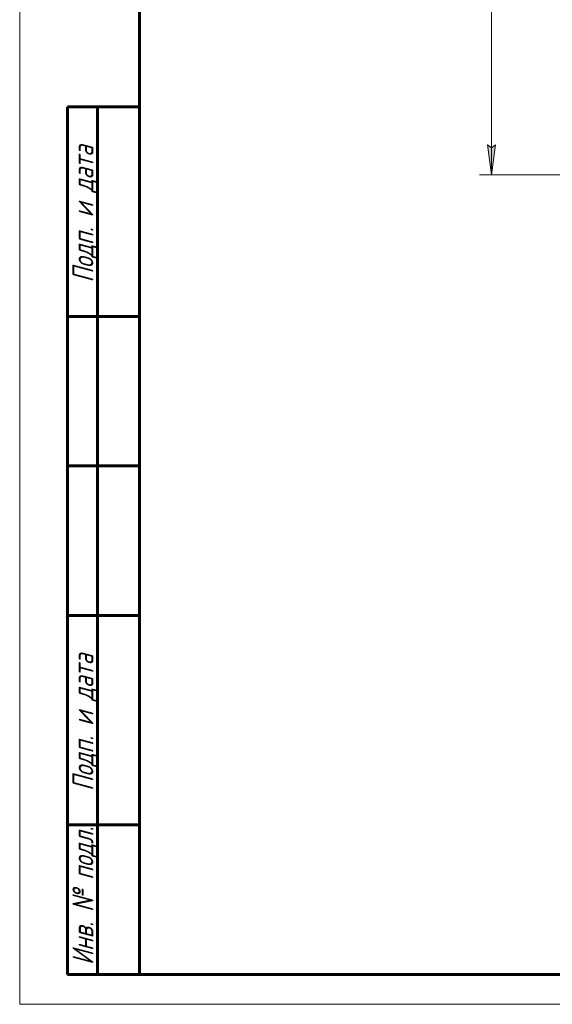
# Model space of a CAD drawing. Header units: millimetres. Extents: x 0 to 594, y 0 to 420.
# Tile 1 of 34: x 0 to 89, y 0 to 165. Entities that reach past the tile are written whole.
import ezdxf

# ---------------------------------------------------------------- set-up
doc = ezdxf.new("R2010")
doc.units = ezdxf.units.MM
doc.linetypes.add('K5LT_BASIC', pattern=[0])
doc.linetypes.add('K5LT_THIN', pattern=[0])
doc.layers.add('Системный слой', color=7, linetype='Continuous')
doc.layers.add('Системный слой (1)', color=7, linetype='Continuous', true_color=0x6c6c6c)
doc.styles.add('KDIMTEXTSTYLE', font='txt', dxfattribs={"width": 0.96, "oblique": 15, "height": 5})
doc.styles.add('KTEXTSTYLE', font='txt', dxfattribs={"width": 0.96, "height": 5})
doc.dimstyles.new('KDIMSTYLE (0.25)', dxfattribs={"dimtxt": 5, "dimasz": 1, "dimexe": 2, "dimexo": 0, "dimgap": 1, "dimtad": 1, "dimlfac": 4, "dimtxsty": 'KDIMTEXTSTYLE', "dimsah": 1, "dimcen": 0, "dimdle": 1, "dimadec": 0, "dimazin": 0, "dimtfac": 0.667, "dimtmove": 0, "dimatfit": 3, "dimfxl": 1, "dimtvp": 1, "dimtolj": 1, "dimtzin": 0, "dimarcsym": 0})

# ---------------------------------------------------------------- blocks, each defined once
blk = doc.blocks.new('D1')
at = {"layer": 'Системный слой (1)'}
for points in [[(79.51, 199.16), (78.85, 204.16), (78.19, 199.16), (78.85, 199.66)], [(78.85, 138.66), (79.51, 143.66), (78.85, 143.16), (78.19, 143.66)]]:
    blk.add_hatch(color=7, dxfattribs=at).paths.add_polyline_path(points)
at = {"layer": 'Системный слой (1)', "color": 7, "linetype": 'K5LT_THIN', "lineweight": 18, "true_color": 0xffffff}
for p, q in [((91.17, 204.16), (76.85, 204.16)), ((78.19, 199.16), (78.85, 204.16)), ((78.85, 204.16), (79.51, 199.16)), ((78.85, 138.66), (78.85, 204.16)), ((78.85, 199.66), (78.19, 199.16)), ((79.51, 199.16), (78.85, 199.66)), ((78.85, 138.66), (78.19, 143.66)), ((78.19, 143.66), (78.85, 143.16)), ((78.85, 143.16), (79.51, 143.66)), ((79.51, 143.66), (78.85, 138.66)), ((115.54, 138.66), (76.85, 138.66))]:
    blk.add_line(p, q, dxfattribs=at)
blk.add_wipeout([(77.85, 165.67), (70.47, 165.67), (70.47, 176.69), (77.85, 176.69)]).dxf.layer = 'Системный слой (1)'
at = {"layer": 'Системный слой (1)', "color": 7, "insert": (71.27, 165.67), "char_height": 5, "attachment_point": 1, "rotation": 90, "style": 'KTEXTSTYLE'}
blk.add_mtext('\\fArial|b0|c204|p34;\\H5.0;\\W1.000;\\Q15;\\fGOST Type AU|b0|i0|c204|p34;\\Q15;\\W0.960;262', dxfattribs=at)
blk = doc.blocks.new('KDIMARROW_01')
at = {"layer": 'Системный слой'}
blk.add_hatch(color=0, dxfattribs=at).paths.add_polyline_path([(-5, -0.66), (0, 0), (-5, 0.66), (-4.5, 0)])
at = {"layer": 'Системный слой', "color": 0, "linetype": 'K5LT_THIN', "lineweight": 18}
for p, q in [((-4.5, 0), (-5, 0.66)), ((-5, 0.66), (0, 0)), ((0, 0), (-5, -0.66)), ((-5, -0.66), (-4.5, 0))]:
    blk.add_line(p, q, dxfattribs=at)
at = {"layer": 'Системный слой (1)', "color": 0, "linetype": 'K5LT_THIN', "lineweight": 18}
blk.add_line((151.17, 204.16), (150.92, 204.16), dxfattribs=at)
blk = doc.blocks.new('U284')
at = {"color": 7, "linetype": 'K5LT_THIN', "lineweight": 18, "true_color": 0xffffff}
for p, q in [((0, 0), (0, 420)), ((594, 0), (0, 0))]:
    blk.add_line(p, q, dxfattribs=at)
at = {"color": 143, "linetype": 'K5LT_BASIC', "lineweight": 60, "true_color": 0x33acca}
for p, q in [((20, 5), (20, 415)), ((8, 5), (8, 150)), ((20, 150), (8, 150)), ((13, 5), (13, 150)), ((20, 115), (8, 115)), ((20, 90), (8, 90)), ((20, 65), (8, 65)), ((20, 30), (8, 30)), ((20, 5), (8, 5)), ((589, 5), (20, 5))]:
    blk.add_line(p, q, dxfattribs=at)
at = {"color": 7, "char_height": 3.5, "attachment_point": 1, "rotation": 90, "style": 'KTEXTSTYLE'}
for s, insert in [('\\fArial|b0|c204|p34;\\H5.0;\\W1.000;\\Q15;\\fGOST Type AU|b0|i0|c204|p34;\\Q15;\\W0.960;\\H3.50;Подп. и дата', (8.82, 120.66)), ('\\fArial|b0|c204|p34;\\H5.0;\\W1.000;\\Q15;\\fGOST Type AU|b0|i0|c204|p34;\\Q15;\\W0.960;\\H3.50;Подп. и дата', (8.82, 35.66)), ('\\fArial|b0|c204|p34;\\H5.0;\\W1.000;\\Q15;\\fGOST Type AU|b0|i0|c204|p34;\\Q15;\\W0.960;\\H3.50;Инв. № подл.', (8.82, 6.57))]:
    blk.add_mtext(s, dxfattribs=dict(at, insert=insert))

msp = doc.modelspace()

# ---------------------------------------------------------------- dimensions: what is measured, and where the dimension line sits
at = {"layer": 'Системный слой (1)', "color": 7}
dim = msp.add_linear_dim(base=(78.8533, 138.6566), p1=(91.1659, 204.1566), p2=(115.5409, 138.6566), angle=90, dimstyle='KDIMSTYLE (0.25)', override={"dimexo": 0, "dimpost": '\\fGOST Type AU|b0|c204|p34;\\H5.0;\\W0.960;\\Q15;<>', "dimblk1": 'KDIMARROW_01', "dimblk2": 'KDIMARROW_01', "dimse1": 0, "dimse2": 0, "dimclrt": 7, "dimtol": 1, "dimtp": 0, "dimtm": 0, "dimtdec": 5, "dimtolj": 1}, dxfattribs=at)
dim.commit()
dim.dimension.update_dxf_attribs({"geometry": 'D1', "text_midpoint": (78.8533, 171.4066), "dimtype": 160})

# ---------------------------------------------------------------- next in the draw order: block references
msp.add_blockref('U284', (0, 0))

doc.saveas('drawing.dxf')
